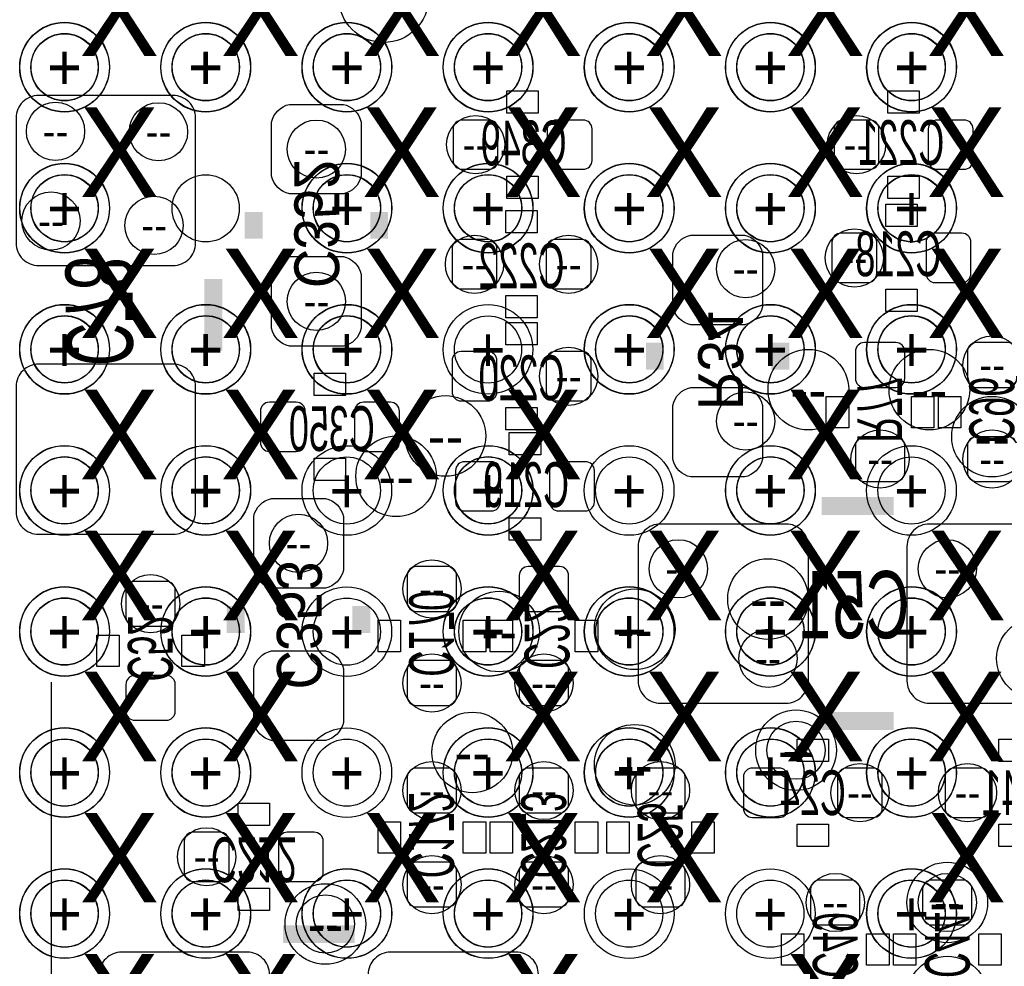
# Model space of a CAD drawing. Extents: x -22 to 398, y -34 to 263.
# Tile 18 of 39: x 28.98 to 34.56, y 23.86 to 29.23. Entities that reach past the tile are written whole.
import ezdxf
from ezdxf.enums import TextEntityAlignment as Align

# ---------------------------------------------------------------- set-up
doc = ezdxf.new("R2010")
doc.units = 0
for name, color, linetype in [('ASSY_BOT', 17, 'CONTINUOUS'), ('BOT', 16, 'CONTINUOUS'), ('DRILL', 12, 'CONTINUOUS'), ('SILK_BOT', 13, 'CONTINUOUS'), ('TOP', 15, 'CONTINUOUS')]:
    doc.layers.add(name, color=color, linetype=linetype)

# ---------------------------------------------------------------- blocks, each defined once
blk = doc.blocks.new('FIGURE_CIRCLE')
blk.add_circle((0, 0), 0.5)

msp = doc.modelspace()

# ---------------------------------------------------------------- linework, layer by layer
at = {"layer": 'BOT'}
for points in [[(29.083, 27.8384), (29.845, 27.8384, 0.414214), (29.972, 27.9654), (29.972, 28.6766, 0.414214), (29.845, 28.8036), (29.083, 28.8036, 0.414214), (28.956, 28.6766), (28.956, 27.9654, 0.414214)], [(30.4038, 28.3464), (30.4038, 28.6512, -0.294587), (30.5054, 28.7528), (30.8102, 28.7528, -0.294587), (30.9118, 28.6512), (30.9118, 28.3464, -0.294587), (30.8102, 28.2448), (30.5054, 28.2448, -0.294587)], [(31.6865, 28.6131, 0.414214), (31.6357, 28.6639), (31.4833, 28.6639, 0.414214), (31.4325, 28.6131), (31.4325, 28.4353, 0.414214), (31.4833, 28.3845), (31.6357, 28.3845, 0.414214), (31.6865, 28.4353)], [(32.2199, 28.6131, 0.414214), (32.1691, 28.6639), (32.0167, 28.6639, 0.414214), (31.9659, 28.6131), (31.9659, 28.4353, 0.414214), (32.0167, 28.3845), (32.1691, 28.3845, 0.414214), (32.2199, 28.4353)], [(33.8455, 28.6131, 0.414214), (33.7947, 28.6639), (33.6423, 28.6639, 0.414214), (33.5915, 28.6131), (33.5915, 28.4353, 0.414214), (33.6423, 28.3845), (33.7947, 28.3845, 0.414214), (33.8455, 28.4353)], [(34.1249, 28.4353, 0.414214), (34.1757, 28.3845), (34.3281, 28.3845, 0.414214), (34.3789, 28.4353), (34.3789, 28.6131, 0.414214), (34.3281, 28.6639), (34.1757, 28.6639, 0.414214), (34.1249, 28.6131)], [(33.833562, 27.970988, 0.414214), (33.782762, 28.021788), (33.630362, 28.021788, 0.414214), (33.579562, 27.970988), (33.579562, 27.793188, 0.414214), (33.630362, 27.742388), (33.782762, 27.742388, 0.414214), (33.833562, 27.793188)], [(34.112962, 27.793188, 0.414214), (34.163762, 27.742388), (34.316162, 27.742388, 0.414214), (34.366962, 27.793188), (34.366962, 27.970988, 0.414214), (34.316162, 28.021788), (34.163762, 28.021788, 0.414214), (34.112962, 27.970988)], [(31.680404, 27.93492, 0.414214), (31.629604, 27.98572), (31.477204, 27.98572, 0.414214), (31.426404, 27.93492), (31.426404, 27.75712, 0.414214), (31.477204, 27.70632), (31.629604, 27.70632, 0.414214), (31.680404, 27.75712)], [(31.959804, 27.75712, 0.414214), (32.010604, 27.70632), (32.163004, 27.70632, 0.414214), (32.213804, 27.75712), (32.213804, 27.93492, 0.414214), (32.163004, 27.98572), (32.010604, 27.98572, 0.414214), (31.959804, 27.93492)], [(33.185354, 27.90952), (33.185354, 27.60472, -0.294587), (33.083754, 27.50312), (32.778954, 27.50312, -0.294587), (32.677354, 27.60472), (32.677354, 27.90952, -0.294587), (32.778954, 28.01112), (33.083754, 28.01112, -0.294587)], [(30.4038, 27.4828), (30.4038, 27.7876, -0.294587), (30.5054, 27.8892), (30.8102, 27.8892, -0.294587), (30.9118, 27.7876), (30.9118, 27.4828, -0.294587), (30.8102, 27.3812), (30.5054, 27.3812, -0.294587)], [(33.941004, 27.14752, 0.414214), (33.991804, 27.19832), (33.991804, 27.35072, 0.414214), (33.941004, 27.40152), (33.763204, 27.40152, 0.414214), (33.712404, 27.35072), (33.712404, 27.19832, 0.414214), (33.763204, 27.14752)], [(34.576004, 27.14752, 0.414214), (34.626804, 27.19832), (34.626804, 27.35072, 0.414214), (34.576004, 27.40152), (34.398204, 27.40152, 0.414214), (34.347404, 27.35072), (34.347404, 27.19832, 0.414214), (34.398204, 27.14752)], [(31.680404, 27.29992, 0.414214), (31.629604, 27.35072), (31.477204, 27.35072, 0.414214), (31.426404, 27.29992), (31.426404, 27.12212, 0.414214), (31.477204, 27.07132), (31.629604, 27.07132, 0.414214), (31.680404, 27.12212)], [(31.959804, 27.12212, 0.414214), (32.010604, 27.07132), (32.163004, 27.07132, 0.414214), (32.213804, 27.12212), (32.213804, 27.29992, 0.414214), (32.163004, 27.35072), (32.010604, 27.35072, 0.414214), (31.959804, 27.29992)], [(29.083, 26.3144), (29.845, 26.3144, 0.414214), (29.972, 26.4414), (29.972, 27.1526, 0.414214), (29.845, 27.2796), (29.083, 27.2796, 0.414214), (28.956, 27.1526), (28.956, 26.4414, 0.414214)], [(33.185354, 27.04592), (33.185354, 26.74112, -0.294587), (33.083754, 26.63952), (32.778954, 26.63952, -0.294587), (32.677354, 26.74112), (32.677354, 27.04592, -0.294587), (32.778954, 27.14752), (33.083754, 27.14752, -0.294587)], [(30.5943, 27.0129, 0.414214), (30.5435, 27.0637), (30.3911, 27.0637, 0.414214), (30.3403, 27.0129), (30.3403, 26.8351, 0.414214), (30.3911, 26.7843), (30.5435, 26.7843, 0.414214), (30.5943, 26.8351)], [(30.8737, 26.8351, 0.414214), (30.9245, 26.7843), (31.0769, 26.7843, 0.414214), (31.1277, 26.8351), (31.1277, 27.0129, 0.414214), (31.0769, 27.0637), (30.9245, 27.0637, 0.414214), (30.8737, 27.0129)], [(33.763204, 26.86812, 0.414214), (33.712404, 26.81732), (33.712404, 26.66492, 0.414214), (33.763204, 26.61412), (33.941004, 26.61412, 0.414214), (33.991804, 26.66492), (33.991804, 26.81732, 0.414214), (33.941004, 26.86812)], [(34.398204, 26.86812, 0.414214), (34.347404, 26.81732), (34.347404, 26.66492, 0.414214), (34.398204, 26.61412), (34.576004, 26.61412, 0.414214), (34.626804, 26.66492), (34.626804, 26.81732, 0.414214), (34.576004, 26.86812)], [(31.699962, 26.675588, 0.414214), (31.649162, 26.726388), (31.496762, 26.726388, 0.414214), (31.445962, 26.675588), (31.445962, 26.497788, 0.414214), (31.496762, 26.446988), (31.649162, 26.446988, 0.414214), (31.699962, 26.497788)], [(31.979362, 26.497788, 0.414214), (32.030162, 26.446988), (32.182562, 26.446988, 0.414214), (32.233362, 26.497788), (32.233362, 26.675588, 0.414214), (32.182562, 26.726388), (32.030162, 26.726388, 0.414214), (31.979362, 26.675588)], [(30.3022, 26.1112), (30.3022, 26.416, -0.294587), (30.4038, 26.5176), (30.7086, 26.5176, -0.294587), (30.8102, 26.416), (30.8102, 26.1112, -0.294587), (30.7086, 26.0096), (30.4038, 26.0096, -0.294587)], [(32.480504, 26.24582), (32.480504, 25.48382, 0.414214), (32.607504, 25.35682), (33.318704, 25.35682, 0.414214), (33.445704, 25.48382), (33.445704, 26.24582, 0.414214), (33.318704, 26.37282), (32.607504, 26.37282, 0.414214)], [(34.004504, 26.24582), (34.004504, 25.48382, 0.414214), (34.131504, 25.35682), (34.842704, 25.35682, 0.414214), (34.969704, 25.48382), (34.969704, 26.24582, 0.414214), (34.842704, 26.37282), (34.131504, 26.37282, 0.414214)], [(31.401004, 25.87752, 0.414214), (31.451804, 25.92832), (31.451804, 26.08072, 0.414214), (31.401004, 26.13152), (31.223204, 26.13152, 0.414214), (31.172404, 26.08072), (31.172404, 25.92832, 0.414214), (31.223204, 25.87752)], [(32.036004, 25.87752, 0.414214), (32.086804, 25.92832), (32.086804, 26.08072, 0.414214), (32.036004, 26.13152), (31.858204, 26.13152, 0.414214), (31.807404, 26.08072), (31.807404, 25.92832, 0.414214), (31.858204, 25.87752)], [(29.8069, 25.7937, 0.414214), (29.8577, 25.8445), (29.8577, 25.9969, 0.414214), (29.8069, 26.0477), (29.6291, 26.0477, 0.414214), (29.5783, 25.9969), (29.5783, 25.8445, 0.414214), (29.6291, 25.7937)], [(30.3022, 25.2476), (30.3022, 25.5524, -0.294587), (30.4038, 25.654), (30.7086, 25.654, -0.294587), (30.8102, 25.5524), (30.8102, 25.2476, -0.294587), (30.7086, 25.146), (30.4038, 25.146, -0.294587)], [(31.223204, 25.59812, 0.414214), (31.172404, 25.54732), (31.172404, 25.39492, 0.414214), (31.223204, 25.34412), (31.401004, 25.34412, 0.414214), (31.451804, 25.39492), (31.451804, 25.54732, 0.414214), (31.401004, 25.59812)], [(31.858204, 25.59812, 0.414214), (31.807404, 25.54732), (31.807404, 25.39492, 0.414214), (31.858204, 25.34412), (32.036004, 25.34412, 0.414214), (32.086804, 25.39492), (32.086804, 25.54732, 0.414214), (32.036004, 25.59812)], [(29.6291, 25.5143, 0.414214), (29.5783, 25.4635), (29.5783, 25.3111, 0.414214), (29.6291, 25.2603), (29.8069, 25.2603, 0.414214), (29.8577, 25.3111), (29.8577, 25.4635, 0.414214), (29.8069, 25.5143)], [(31.401004, 24.73452, 0.414214), (31.451804, 24.78532), (31.451804, 24.93772, 0.414214), (31.401004, 24.98852), (31.223204, 24.98852, 0.414214), (31.172404, 24.93772), (31.172404, 24.78532, 0.414214), (31.223204, 24.73452)], [(31.858204, 24.98852, 0.414214), (31.807404, 24.93772), (31.807404, 24.78532, 0.414214), (31.858204, 24.73452), (32.036004, 24.73452, 0.414214), (32.086804, 24.78532), (32.086804, 24.93772, 0.414214), (32.036004, 24.98852)], [(32.696404, 24.73452, 0.414214), (32.747204, 24.78532), (32.747204, 24.93772, 0.414214), (32.696404, 24.98852), (32.518604, 24.98852, 0.414214), (32.467804, 24.93772), (32.467804, 24.78532, 0.414214), (32.518604, 24.73452)], [(33.331404, 24.93772, 0.414214), (33.280604, 24.98852), (33.128204, 24.98852, 0.414214), (33.077404, 24.93772), (33.077404, 24.75992, 0.414214), (33.128204, 24.70912), (33.280604, 24.70912, 0.414214), (33.331404, 24.75992)], [(33.610804, 24.75992, 0.414214), (33.661604, 24.70912), (33.814004, 24.70912, 0.414214), (33.864804, 24.75992), (33.864804, 24.93772, 0.414214), (33.814004, 24.98852), (33.661604, 24.98852, 0.414214), (33.610804, 24.93772)], [(34.474404, 24.93772, 0.414214), (34.423604, 24.98852), (34.271204, 24.98852, 0.414214), (34.220404, 24.93772), (34.220404, 24.75992, 0.414214), (34.271204, 24.70912), (34.423604, 24.70912, 0.414214), (34.474404, 24.75992)], [(30.1625, 24.5745, 0.414214), (30.1117, 24.6253), (29.9593, 24.6253, 0.414214), (29.9085, 24.5745), (29.9085, 24.3967, 0.414214), (29.9593, 24.3459), (30.1117, 24.3459, 0.414214), (30.1625, 24.3967)], [(30.4419, 24.3967, 0.414214), (30.4927, 24.3459), (30.6451, 24.3459, 0.414214), (30.6959, 24.3967), (30.6959, 24.5745, 0.414214), (30.6451, 24.6253), (30.4927, 24.6253, 0.414214), (30.4419, 24.5745)], [(31.223204, 24.45512, 0.414214), (31.172404, 24.40432), (31.172404, 24.25192, 0.414214), (31.223204, 24.20112), (31.401004, 24.20112, 0.414214), (31.451804, 24.25192), (31.451804, 24.40432, 0.414214), (31.401004, 24.45512)], [(31.858204, 24.45512, 0.414214), (31.807404, 24.40432), (31.807404, 24.25192, 0.414214), (31.858204, 24.20112), (32.036004, 24.20112, 0.414214), (32.086804, 24.25192), (32.086804, 24.40432, 0.414214), (32.036004, 24.45512)], [(32.518604, 24.45512, 0.414214), (32.467804, 24.40432), (32.467804, 24.25192, 0.414214), (32.518604, 24.20112), (32.696404, 24.20112, 0.414214), (32.747204, 24.25192), (32.747204, 24.40432, 0.414214), (32.696404, 24.45512)], [(33.687004, 24.09952, 0.414214), (33.737804, 24.15032), (33.737804, 24.30272, 0.414214), (33.687004, 24.35352), (33.509204, 24.35352, 0.414214), (33.458404, 24.30272), (33.458404, 24.15032, 0.414214), (33.509204, 24.09952)], [(34.322004, 24.09952, 0.414214), (34.372804, 24.15032), (34.372804, 24.30272, 0.414214), (34.322004, 24.35352), (34.144204, 24.35352, 0.414214), (34.093404, 24.30272), (34.093404, 24.15032, 0.414214), (34.144204, 24.09952)], [(30.391862, 23.056088), (30.391862, 23.818088, 0.414214), (30.264862, 23.945088), (29.553662, 23.945088, 0.414214), (29.426662, 23.818088), (29.426662, 23.056088, 0.414214), (29.553662, 22.929088), (30.264862, 22.929088, 0.414214)], [(31.915862, 23.056088), (31.915862, 23.818088, 0.414214), (31.788862, 23.945088), (31.077662, 23.945088, 0.414214), (30.950662, 23.818088), (30.950662, 23.056088, 0.414214), (31.077662, 22.929088), (31.788862, 22.929088, 0.414214)]]:
    msp.add_lwpolyline(points, format="xyb", close=True, dxfattribs=at)
at = {"layer": 'SILK_BOT'}
for points in [[(31.9151, 28.829), (31.9151, 28.702), (31.7373, 28.702), (31.7373, 28.829)], [(34.0741, 28.829), (34.0741, 28.702), (33.8963, 28.702), (33.8963, 28.829)], [(31.9151, 28.3464), (31.9151, 28.2194), (31.7373, 28.2194), (31.7373, 28.3464)], [(34.0741, 28.3464), (34.0741, 28.2194), (33.8963, 28.2194), (33.8963, 28.3464)], [(34.062162, 28.186888), (34.062162, 28.059888), (33.884362, 28.059888), (33.884362, 28.186888)], [(31.909004, 28.15082), (31.909004, 28.02382), (31.731204, 28.02382), (31.731204, 28.15082)], [(34.062162, 27.704288), (34.062162, 27.577288), (33.884362, 27.577288), (33.884362, 27.704288)], [(31.909004, 27.66822), (31.909004, 27.54122), (31.731204, 27.54122), (31.731204, 27.66822)], [(31.909004, 27.51582), (31.909004, 27.38882), (31.731204, 27.38882), (31.731204, 27.51582)], [(30.6451, 27.1018), (30.6451, 27.2288), (30.8229, 27.2288), (30.8229, 27.1018)], [(33.547304, 27.09672), (33.674304, 27.09672), (33.674304, 26.91892), (33.547304, 26.91892)], [(34.029904, 27.09672), (34.156904, 27.09672), (34.156904, 26.91892), (34.029904, 26.91892)], [(34.182304, 27.09672), (34.309304, 27.09672), (34.309304, 26.91892), (34.182304, 26.91892)], [(31.909004, 27.03322), (31.909004, 26.90622), (31.731204, 26.90622), (31.731204, 27.03322)], [(31.928562, 26.891488), (31.928562, 26.764488), (31.750762, 26.764488), (31.750762, 26.891488)], [(30.6451, 26.6192), (30.6451, 26.7462), (30.8229, 26.7462), (30.8229, 26.6192)], [(31.928562, 26.408888), (31.928562, 26.281888), (31.750762, 26.281888), (31.750762, 26.408888)], [(31.134304, 25.64892), (31.007304, 25.64892), (31.007304, 25.82672), (31.134304, 25.82672)], [(31.616904, 25.64892), (31.489904, 25.64892), (31.489904, 25.82672), (31.616904, 25.82672)], [(31.769304, 25.64892), (31.642304, 25.64892), (31.642304, 25.82672), (31.769304, 25.82672)], [(32.251904, 25.64892), (32.124904, 25.64892), (32.124904, 25.82672), (32.251904, 25.82672)], [(29.5402, 25.5651), (29.4132, 25.5651), (29.4132, 25.7429), (29.5402, 25.7429)], [(30.0228, 25.5651), (29.8958, 25.5651), (29.8958, 25.7429), (30.0228, 25.7429)], [(33.382204, 25.02662), (33.382204, 25.15362), (33.560004, 25.15362), (33.560004, 25.02662)], [(34.703004, 25.15362), (34.703004, 25.02662), (34.525204, 25.02662), (34.525204, 25.15362)], [(30.3911, 24.7904), (30.3911, 24.6634), (30.2133, 24.6634), (30.2133, 24.7904)], [(31.007304, 24.68372), (31.134304, 24.68372), (31.134304, 24.50592), (31.007304, 24.50592)], [(31.489904, 24.68372), (31.616904, 24.68372), (31.616904, 24.50592), (31.489904, 24.50592)], [(31.642304, 24.68372), (31.769304, 24.68372), (31.769304, 24.50592), (31.642304, 24.50592)], [(32.124904, 24.68372), (32.251904, 24.68372), (32.251904, 24.50592), (32.124904, 24.50592)], [(32.302704, 24.68372), (32.429704, 24.68372), (32.429704, 24.50592), (32.302704, 24.50592)], [(32.785304, 24.68372), (32.912304, 24.68372), (32.912304, 24.50592), (32.785304, 24.50592)], [(33.382204, 24.54402), (33.382204, 24.67102), (33.560004, 24.67102), (33.560004, 24.54402)], [(34.703004, 24.67102), (34.703004, 24.54402), (34.525204, 24.54402), (34.525204, 24.67102)], [(30.3911, 24.3078), (30.3911, 24.1808), (30.2133, 24.1808), (30.2133, 24.3078)], [(33.293304, 24.04872), (33.420304, 24.04872), (33.420304, 23.87092), (33.293304, 23.87092)], [(33.775904, 24.04872), (33.902904, 24.04872), (33.902904, 23.87092), (33.775904, 23.87092)], [(33.928304, 24.04872), (34.055304, 24.04872), (34.055304, 23.87092), (33.928304, 23.87092)], [(34.410904, 24.04872), (34.537904, 24.04872), (34.537904, 23.87092), (34.410904, 23.87092)]]:
    msp.add_lwpolyline(points, close=True, dxfattribs=at)
at = {"layer": 'SILK_BOT', "const_width": 0.1016}
for points in [[(30.3022, 27.9908), (30.3022, 28.1432)], [(31.0134, 27.9908), (31.0134, 28.1432)], [(30.0736, 27.7622), (30.0736, 27.3558)], [(32.575754, 27.40152), (32.575754, 27.24912)], [(33.286954, 27.40152), (33.286954, 27.24912)], [(33.928304, 26.47442), (33.521904, 26.47442)], [(30.2006, 25.7556), (30.2006, 25.908)], [(30.9118, 25.7556), (30.9118, 25.908)], [(33.928304, 25.25522), (33.521904, 25.25522)], [(30.468062, 24.046688), (30.874462, 24.046688)]]:
    msp.add_lwpolyline(points, dxfattribs=at)
at = {"layer": 'SILK_BOT'}
msp.add_lwpolyline([(29.153612, 25.475438), (29.153612, 23.291038)], dxfattribs=at)
at = {"layer": 'TOP'}
for centre in [(29.230066, 28.962858), (30.030166, 28.962858), (30.830012, 28.962858), (31.630112, 28.962858), (32.430212, 28.962858), (33.230058, 28.962858), (34.030158, 28.962858), (29.230066, 28.162758), (30.030166, 28.162758), (30.830012, 28.162758), (31.630112, 28.162758), (32.430212, 28.162758), (33.230058, 28.162758), (34.030158, 28.162758), (29.230066, 27.362912), (30.030166, 27.362912), (30.830012, 27.362912), (31.630112, 27.362912), (32.430212, 27.362912), (33.230058, 27.362912), (34.030158, 27.362912), (29.230066, 26.562812), (30.030166, 26.562812), (30.830012, 26.562812), (31.630112, 26.562812), (32.430212, 26.562812), (33.230058, 26.562812), (34.030158, 26.562812), (29.230066, 25.762712), (30.030166, 25.762712), (30.830012, 25.762712), (31.630112, 25.762712), (32.430212, 25.762712), (33.230058, 25.762712), (34.030158, 25.762712), (29.230066, 24.962866), (30.030166, 24.962866), (30.830012, 24.962866), (31.630112, 24.962866), (32.430212, 24.962866), (33.230058, 24.962866), (34.030158, 24.962866), (29.230066, 24.162766), (30.030166, 24.162766), (30.830012, 24.162766), (31.630112, 24.162766), (32.430212, 24.162766), (33.230058, 24.162766), (34.030158, 24.162766)]:
    msp.add_circle(centre, 0.1905, dxfattribs=at)

# ---------------------------------------------------------------- block references
at = {"layer": 'DRILL'}
for p, xscale, yscale in [((31.039054, 29.35732), 0.508, 0.508), ((29.230066, 28.962604), 0.508, 0.508), ((29.230574, 28.964636), 0.508, 0.508), ((30.029912, 28.962604), 0.508, 0.508), ((30.030674, 28.964636), 0.508, 0.508), ((30.830012, 28.962858), 0.508, 0.508), ((30.830774, 28.964636), 0.508, 0.508), ((31.630112, 28.962604), 0.508, 0.508), ((31.630874, 28.964636), 0.508, 0.508), ((32.429958, 28.962604), 0.508, 0.508), ((32.430974, 28.964636), 0.508, 0.508), ((33.229804, 28.962604), 0.508, 0.508), ((33.231074, 28.964636), 0.508, 0.508), ((34.029904, 28.962604), 0.508, 0.508), ((34.031174, 28.964636), 0.508, 0.508), ((29.230574, 28.964636), 0.381, 0.381), ((30.030674, 28.964636), 0.381, 0.381), ((30.830774, 28.964636), 0.381, 0.381), ((31.630874, 28.964636), 0.381, 0.381), ((32.430974, 28.964636), 0.381, 0.381), ((33.231074, 28.964636), 0.381, 0.381), ((34.031174, 28.964636), 0.381, 0.381), ((29.179012, 28.599638), 0.3302, 0.3302), ((29.76245, 28.597098), 0.3302, 0.3302), ((31.5595, 28.5242), 0.3302, 0.3302), ((33.7185, 28.5242), 0.3302, 0.3302), ((30.6578, 28.4988), 0.3302, 0.3302), ((29.230066, 28.162758), 0.508, 0.508), ((29.230574, 28.164536), 0.508, 0.508), ((30.830012, 28.162758), 0.508, 0.508), ((30.830774, 28.164536), 0.508, 0.508), ((31.630112, 28.162758), 0.508, 0.508), ((31.630874, 28.164536), 0.508, 0.508), ((32.429958, 28.162758), 0.508, 0.508), ((32.430974, 28.164536), 0.508, 0.508), ((33.229804, 28.162758), 0.508, 0.508), ((33.231074, 28.164536), 0.508, 0.508), ((34.029904, 28.162758), 0.508, 0.508), ((34.031174, 28.164536), 0.508, 0.508), ((29.230574, 28.164536), 0.381, 0.381), ((30.830774, 28.164536), 0.381, 0.381), ((31.630874, 28.164536), 0.381, 0.381), ((32.430974, 28.164536), 0.381, 0.381), ((33.231074, 28.164536), 0.381, 0.381), ((34.031174, 28.164536), 0.381, 0.381), ((29.153612, 28.091638), 0.3302, 0.3302), ((29.737812, 28.066238), 0.3302, 0.3302), ((33.706562, 27.882088), 0.3302, 0.3302), ((31.553404, 27.84602), 0.3302, 0.3302), ((32.086804, 27.84602), 0.3302, 0.3302), ((33.090104, 27.82062), 0.3302, 0.3302), ((30.6578, 27.6352), 0.3302, 0.3302), ((29.230066, 27.362658), 0.508, 0.508), ((29.230574, 27.364436), 0.508, 0.508), ((30.029912, 27.362658), 0.508, 0.508), ((30.030674, 27.364436), 0.508, 0.508), ((30.830012, 27.362658), 0.508, 0.508), ((30.830774, 27.364436), 0.508, 0.508), ((31.630112, 27.362912), 0.508, 0.508), ((32.429958, 27.362658), 0.508, 0.508), ((32.430974, 27.364436), 0.508, 0.508), ((33.229804, 27.362658), 0.508, 0.508), ((33.231074, 27.364436), 0.508, 0.508), ((34.029904, 27.362658), 0.508, 0.508), ((34.031174, 27.364436), 0.508, 0.508), ((29.230574, 27.364436), 0.381, 0.381), ((30.030674, 27.364436), 0.381, 0.381), ((30.830774, 27.364436), 0.381, 0.381), ((31.630112, 27.362912), 0.381, 0.381), ((32.430974, 27.364436), 0.381, 0.381), ((33.231074, 27.364436), 0.381, 0.381), ((34.031174, 27.364436), 0.381, 0.381), ((34.487104, 27.27452), 0.3302, 0.3302), ((32.086804, 27.21102), 0.3302, 0.3302), ((33.445704, 27.13482), 0.4572, 0.4572), ((34.131504, 27.13482), 0.4572, 0.4572), ((33.090104, 26.95702), 0.3302, 0.3302), ((31.388812, 26.872438), 0.4572, 0.4572), ((34.487104, 26.86812), 0.4572, 0.4572), ((33.852104, 26.74112), 0.3302, 0.3302), ((34.487104, 26.74112), 0.3302, 0.3302), ((31.109412, 26.643838), 0.4572, 0.4572), ((29.230066, 26.562812), 0.508, 0.508), ((29.230574, 26.564336), 0.508, 0.508), ((30.029912, 26.562812), 0.508, 0.508), ((30.030674, 26.564336), 0.508, 0.508), ((30.830012, 26.562812), 0.508, 0.508), ((31.630112, 26.562812), 0.508, 0.508), ((31.630874, 26.564336), 0.508, 0.508), ((32.429958, 26.562812), 0.508, 0.508), ((33.229804, 26.562812), 0.508, 0.508), ((33.231074, 26.564336), 0.508, 0.508), ((34.029904, 26.562812), 0.508, 0.508), ((29.230574, 26.564336), 0.381, 0.381), ((30.030674, 26.564336), 0.381, 0.381), ((31.630874, 26.564336), 0.381, 0.381), ((33.231074, 26.564336), 0.381, 0.381), ((30.5562, 26.2636), 0.3302, 0.3302), ((32.709104, 26.11882), 0.3302, 0.3302), ((34.233104, 26.11882), 0.3302, 0.3302), ((33.217104, 25.94737), 0.4572, 0.4572), ((31.312104, 26.00452), 0.3302, 0.3302), ((29.718, 25.9207), 0.3302, 0.3302), ((29.230066, 25.762712), 0.508, 0.508), ((29.230574, 25.764236), 0.508, 0.508), ((30.029912, 25.762712), 0.508, 0.508), ((30.030674, 25.764236), 0.508, 0.508), ((30.830012, 25.762712), 0.508, 0.508), ((31.630112, 25.762712), 0.508, 0.508), ((31.630874, 25.764236), 0.508, 0.508), ((32.429958, 25.762712), 0.508, 0.508), ((32.430974, 25.764236), 0.508, 0.508), ((32.461454, 25.77592), 0.4572, 0.4572), ((33.229804, 25.762712), 0.508, 0.508), ((33.231074, 25.764236), 0.508, 0.508), ((34.029904, 25.762712), 0.508, 0.508), ((34.031174, 25.764236), 0.508, 0.508), ((29.230574, 25.764236), 0.381, 0.381), ((30.030674, 25.764236), 0.381, 0.381), ((31.630874, 25.764236), 0.381, 0.381), ((31.693104, 25.76322), 0.4572, 0.4572), ((32.430974, 25.764236), 0.381, 0.381), ((33.231074, 25.764236), 0.381, 0.381), ((34.031174, 25.764236), 0.381, 0.381), ((34.741104, 25.61082), 0.4572, 0.4572), ((33.217104, 25.61082), 0.3302, 0.3302), ((31.312104, 25.47112), 0.3302, 0.3302), ((31.947104, 25.47112), 0.3302, 0.3302), ((31.540704, 25.07742), 0.4572, 0.4572), ((33.375854, 25.09012), 0.4572, 0.4572), ((32.461454, 25.00757), 0.4572, 0.4572), ((33.375854, 25.09012), 0.3302, 0.3302), ((29.230066, 24.962866), 0.508, 0.508), ((29.230574, 24.964136), 0.508, 0.508), ((30.029912, 24.962866), 0.508, 0.508), ((30.030674, 24.964136), 0.508, 0.508), ((30.830012, 24.962866), 0.508, 0.508), ((31.630112, 24.962866), 0.508, 0.508), ((31.630874, 24.964136), 0.508, 0.508), ((32.429958, 24.962866), 0.508, 0.508), ((32.430974, 24.964136), 0.508, 0.508), ((33.229804, 24.962866), 0.508, 0.508), ((33.231074, 24.964136), 0.508, 0.508), ((34.029904, 24.962866), 0.508, 0.508), ((34.031174, 24.964136), 0.508, 0.508), ((29.230574, 24.964136), 0.381, 0.381), ((30.030674, 24.964136), 0.381, 0.381), ((31.630874, 24.964136), 0.381, 0.381), ((32.430974, 24.964136), 0.381, 0.381), ((33.231074, 24.964136), 0.381, 0.381), ((34.031174, 24.964136), 0.381, 0.381), ((31.312104, 24.86152), 0.3302, 0.3302), ((31.947104, 24.86152), 0.3302, 0.3302), ((32.607504, 24.86152), 0.3302, 0.3302), ((33.737804, 24.84882), 0.3302, 0.3302), ((34.347404, 24.84882), 0.3302, 0.3302), ((30.0355, 24.4856), 0.3302, 0.3302), ((31.312104, 24.32812), 0.3302, 0.3302), ((31.947104, 24.32812), 0.3302, 0.3302), ((32.607504, 24.32812), 0.3302, 0.3302), ((34.233104, 24.22652), 0.4572, 0.4572), ((29.230066, 24.162766), 0.508, 0.508), ((29.230574, 24.164036), 0.508, 0.508), ((30.029912, 24.162766), 0.508, 0.508), ((30.030674, 24.164036), 0.508, 0.508), ((30.830012, 24.162766), 0.508, 0.508), ((30.830774, 24.164036), 0.508, 0.508), ((31.630112, 24.162766), 0.508, 0.508), ((31.630874, 24.164036), 0.508, 0.508), ((32.430212, 24.162766), 0.508, 0.508), ((33.229804, 24.162766), 0.508, 0.508), ((33.598104, 24.22652), 0.3302, 0.3302), ((34.029904, 24.162766), 0.508, 0.508), ((34.031174, 24.164036), 0.508, 0.508), ((34.233104, 24.22652), 0.3302, 0.3302), ((29.230574, 24.164036), 0.381, 0.381), ((30.030674, 24.164036), 0.381, 0.381), ((30.7086, 24.1046), 0.4572, 0.4572), ((30.830774, 24.164036), 0.381, 0.381), ((31.630874, 24.164036), 0.381, 0.381), ((34.031174, 24.164036), 0.381, 0.381), ((30.7086, 24.1046), 0.3302, 0.3302), ((34.233104, 23.69312), 0.4572, 0.4572)]:
    msp.add_blockref('FIGURE_CIRCLE', p, dxfattribs=dict(at, xscale=xscale, yscale=yscale))

# ---------------------------------------------------------------- texts
at = {"layer": 'ASSY_BOT', "text_generation_flag": 2}
for s, height, width, p in [('C349', 0.254, 0.6, (31.832296, 28.406598)), ('C221', 0.254, 0.6, (33.972754, 28.408884)), ('C218', 0.254, 0.6, (33.955482, 27.778202)), ('C222', 0.254, 0.6, (31.820104, 27.710384)), ('C220', 0.254, 0.6, (31.820104, 27.07513)), ('C350', 0.254, 0.6, (30.745176, 26.787094)), ('C219', 0.254, 0.6, (31.845758, 26.469086)), ('C51', 0.381, 0.666667, (33.706054, 25.72512)), ('C24', 0.254, 0.6, (33.471104, 24.72182)), ('C41', 0.254, 0.6, (34.614104, 24.72182))]:
    msp.add_text(s, height=height, dxfattribs=dict(at, width=width)).set_placement(p, align=Align.CENTER)
for s, height, rotation, width, p in [('C352', 0.254, 270, 0.9, (30.532578, 28.076398)), ('C78', 0.381, 270, 0.666667, (29.235654, 27.57932)), ('R34', 0.254, 270, 0.9, (32.821372, 27.29992)), ('R77', 0.254, 270, 0.6, (33.723072, 27.02052)), ('C96', 0.254, 270, 0.6, (34.358072, 27.02052)), ('C353', 0.254, 270, 0.9, (30.433518, 25.80005)), ('C170', 0.254, 270, 0.6, (31.183072, 25.75052)), ('C22', 0.254, 270, 0.6, (31.837122, 25.73782)), ('C52', 0.254, 270, 0.6, (29.588968, 25.6667)), ('C172', 0.254, 270, 0.6, (31.183072, 24.60752)), ('C213', 0.254, 270, 0.6, (31.818072, 24.60752)), ('C25', 0.254, 270, 0.6, (32.478472, 24.60752)), ('C212', 0.254, 180, 0.6, (30.3022, 24.595582)), ('C49', 0.254, 270, 0.6, (33.471104, 23.98522)), ('C44', 0.254, 270, 0.6, (34.106104, 23.98522))]:
    msp.add_text(s, height=height, rotation=rotation, dxfattribs=dict(at, width=width)).set_placement(p, align=Align.CENTER)
at = {"layer": 'DRILL'}
for s, height, p in [('X', 0.508, (29.540454, 29.28112)), ('X', 0.508, (30.340554, 29.28112)), ('X', 0.508, (31.140654, 29.28112)), ('X', 0.508, (31.940754, 29.28112)), ('X', 0.508, (32.740854, 29.28112)), ('X', 0.508, (33.540954, 29.28112)), ('X', 0.508, (34.341054, 29.28112)), ('+', 0.254, (29.230066, 28.962604)), ('+', 0.254, (29.230574, 28.964636)), ('+', 0.1905, (29.230574, 28.964636)), ('+', 0.254, (30.029912, 28.962604)), ('+', 0.254, (30.030674, 28.964636)), ('+', 0.1905, (30.030674, 28.964636)), ('+', 0.254, (30.830012, 28.962858)), ('+', 0.254, (30.830774, 28.964636)), ('+', 0.1905, (30.830774, 28.964636)), ('+', 0.254, (31.630112, 28.962604)), ('+', 0.254, (31.630874, 28.964636)), ('+', 0.1905, (31.630874, 28.964636)), ('+', 0.254, (32.429958, 28.962604)), ('+', 0.254, (32.430974, 28.964636)), ('+', 0.1905, (32.430974, 28.964636)), ('+', 0.254, (33.229804, 28.962604)), ('+', 0.254, (33.231074, 28.964636)), ('+', 0.1905, (33.231074, 28.964636)), ('+', 0.254, (34.029904, 28.962604)), ('+', 0.254, (34.031174, 28.964636)), ('+', 0.1905, (34.031174, 28.964636)), ('X', 0.508, (29.540454, 28.48102)), ('X', 0.508, (31.140654, 28.48102)), ('X', 0.508, (31.940754, 28.48102)), ('X', 0.508, (32.740854, 28.48102)), ('X', 0.508, (33.540954, 28.48102)), ('X', 0.508, (34.341054, 28.48102)), ('--', 0.1651, (29.179012, 28.599638)), ('--', 0.1651, (29.76245, 28.597098)), ('--', 0.1651, (30.6578, 28.4988)), ('--', 0.1651, (31.5595, 28.5242)), ('--', 0.1651, (33.7185, 28.5242)), ('+', 0.254, (29.230066, 28.162758)), ('+', 0.254, (29.230574, 28.164536)), ('+', 0.254, (30.830012, 28.162758)), ('+', 0.254, (30.830774, 28.164536)), ('+', 0.254, (31.630112, 28.162758)), ('+', 0.254, (31.630874, 28.164536)), ('+', 0.254, (32.429958, 28.162758)), ('+', 0.254, (32.430974, 28.164536)), ('+', 0.254, (33.229804, 28.162758)), ('+', 0.254, (33.231074, 28.164536)), ('+', 0.254, (34.029904, 28.162758)), ('+', 0.254, (34.031174, 28.164536)), ('+', 0.1905, (29.230574, 28.164536)), ('+', 0.1905, (30.830774, 28.164536)), ('+', 0.1905, (31.630874, 28.164536)), ('+', 0.1905, (32.430974, 28.164536)), ('+', 0.1905, (33.231074, 28.164536)), ('+', 0.1905, (34.031174, 28.164536)), ('--', 0.1651, (29.153612, 28.091638)), ('--', 0.1651, (29.737812, 28.066238)), ('X', 0.508, (29.540454, 27.68092)), ('X', 0.508, (30.340554, 27.68092)), ('X', 0.508, (31.140654, 27.68092)), ('X', 0.508, (32.740854, 27.68092)), ('X', 0.508, (33.540954, 27.68092)), ('X', 0.508, (34.341054, 27.68092)), ('--', 0.1651, (33.706562, 27.882088)), ('--', 0.1651, (31.553404, 27.84602)), ('--', 0.1651, (32.086804, 27.84602)), ('--', 0.1651, (33.090104, 27.82062)), ('--', 0.1651, (30.6578, 27.6352)), ('+', 0.254, (29.230066, 27.362658)), ('+', 0.254, (29.230574, 27.364436)), ('+', 0.1905, (29.230574, 27.364436)), ('+', 0.254, (30.029912, 27.362658)), ('+', 0.254, (30.030674, 27.364436)), ('+', 0.1905, (30.030674, 27.364436)), ('+', 0.254, (30.830012, 27.362658)), ('+', 0.254, (30.830774, 27.364436)), ('+', 0.1905, (30.830774, 27.364436)), ('+', 0.254, (31.630112, 27.362912)), ('+', 0.1905, (31.630112, 27.362912)), ('+', 0.254, (32.429958, 27.362658)), ('+', 0.254, (32.430974, 27.364436)), ('+', 0.1905, (32.430974, 27.364436)), ('+', 0.254, (33.229804, 27.362658)), ('+', 0.254, (33.231074, 27.364436)), ('+', 0.1905, (33.231074, 27.364436)), ('+', 0.254, (34.029904, 27.362658)), ('+', 0.254, (34.031174, 27.364436)), ('+', 0.1905, (34.031174, 27.364436)), ('--', 0.1651, (34.487104, 27.27452)), ('--', 0.1651, (32.086804, 27.21102)), ('X', 0.508, (29.540454, 26.88082)), ('X', 0.508, (30.340554, 26.88082)), ('X', 0.508, (31.140654, 26.88082)), ('X', 0.508, (31.940754, 26.88082)), ('X', 0.508, (33.540954, 26.88082)), ('--', 0.2286, (33.445704, 27.13482)), ('--', 0.2286, (34.131504, 27.13482)), ('--', 0.1651, (33.090104, 26.95702)), ('--', 0.2286, (31.388812, 26.872438)), ('--', 0.2286, (34.487104, 26.86812)), ('--', 0.1651, (33.852104, 26.74112)), ('--', 0.1651, (34.487104, 26.74112)), ('+', 0.254, (29.230066, 26.562812)), ('+', 0.254, (29.230574, 26.564336)), ('+', 0.1905, (29.230574, 26.564336)), ('+', 0.254, (30.029912, 26.562812)), ('+', 0.254, (30.030674, 26.564336)), ('+', 0.1905, (30.030674, 26.564336)), ('+', 0.254, (30.830012, 26.562812)), ('--', 0.2286, (31.109412, 26.643838)), ('+', 0.254, (31.630112, 26.562812)), ('+', 0.254, (31.630874, 26.564336)), ('+', 0.1905, (31.630874, 26.564336)), ('+', 0.254, (32.429958, 26.562812)), ('+', 0.254, (33.229804, 26.562812)), ('+', 0.254, (33.231074, 26.564336)), ('+', 0.1905, (33.231074, 26.564336)), ('+', 0.254, (34.029904, 26.562812)), ('X', 0.508, (29.540454, 26.08072)), ('X', 0.508, (30.340554, 26.08072)), ('X', 0.508, (31.940754, 26.08072)), ('X', 0.508, (32.740854, 26.08072)), ('X', 0.508, (33.540954, 26.08072)), ('X', 0.508, (34.341054, 26.08072)), ('--', 0.1651, (30.5562, 26.2636)), ('--', 0.1651, (32.709104, 26.11882)), ('--', 0.1651, (34.233104, 26.11882)), ('--', 0.1651, (31.312104, 26.00452)), ('--', 0.1651, (29.718, 25.9207)), ('--', 0.2286, (33.217104, 25.94737)), ('+', 0.254, (29.230066, 25.762712)), ('+', 0.254, (29.230574, 25.764236)), ('+', 0.254, (30.029912, 25.762712)), ('+', 0.254, (30.030674, 25.764236)), ('+', 0.254, (30.830012, 25.762712)), ('+', 0.254, (31.630112, 25.762712)), ('+', 0.254, (31.630874, 25.764236)), ('+', 0.254, (32.429958, 25.762712)), ('+', 0.254, (32.430974, 25.764236)), ('+', 0.254, (33.229804, 25.762712)), ('+', 0.254, (33.231074, 25.764236)), ('+', 0.254, (34.029904, 25.762712)), ('+', 0.254, (34.031174, 25.764236)), ('+', 0.1905, (29.230574, 25.764236)), ('+', 0.1905, (30.030674, 25.764236)), ('+', 0.1905, (31.630874, 25.764236)), ('+', 0.1905, (32.430974, 25.764236)), ('+', 0.1905, (33.231074, 25.764236)), ('+', 0.1905, (34.031174, 25.764236)), ('--', 0.2286, (31.693104, 25.76322)), ('--', 0.2286, (32.461454, 25.77592)), ('--', 0.1651, (33.217104, 25.61082)), ('X', 0.508, (29.540454, 25.28062)), ('X', 0.508, (30.340554, 25.28062)), ('X', 0.508, (31.940754, 25.28062)), ('X', 0.508, (32.740854, 25.28062)), ('X', 0.508, (33.540954, 25.28062)), ('X', 0.508, (34.341054, 25.28062)), ('--', 0.1651, (31.312104, 25.47112)), ('--', 0.1651, (31.947104, 25.47112)), ('--', 0.2286, (31.540704, 25.07742)), ('--', 0.2286, (33.375854, 25.09012)), ('--', 0.1651, (33.375854, 25.09012)), ('+', 0.254, (29.230066, 24.962866)), ('+', 0.254, (29.230574, 24.964136)), ('+', 0.1905, (29.230574, 24.964136)), ('+', 0.254, (30.029912, 24.962866)), ('+', 0.254, (30.030674, 24.964136)), ('+', 0.1905, (30.030674, 24.964136)), ('+', 0.254, (30.830012, 24.962866)), ('+', 0.254, (31.630112, 24.962866)), ('+', 0.254, (31.630874, 24.964136)), ('+', 0.1905, (31.630874, 24.964136)), ('+', 0.254, (32.429958, 24.962866)), ('+', 0.254, (32.430974, 24.964136)), ('+', 0.1905, (32.430974, 24.964136)), ('+', 0.254, (33.229804, 24.962866)), ('+', 0.254, (33.231074, 24.964136)), ('+', 0.1905, (33.231074, 24.964136)), ('+', 0.254, (34.029904, 24.962866)), ('+', 0.254, (34.031174, 24.964136)), ('+', 0.1905, (34.031174, 24.964136)), ('--', 0.2286, (32.461454, 25.00757)), ('--', 0.1651, (31.312104, 24.86152)), ('--', 0.1651, (31.947104, 24.86152)), ('--', 0.1651, (32.607504, 24.86152)), ('--', 0.1651, (33.737804, 24.84882)), ('--', 0.1651, (34.347404, 24.84882)), ('X', 0.508, (29.540454, 24.48052)), ('X', 0.508, (30.340554, 24.48052)), ('X', 0.508, (31.140654, 24.48052)), ('X', 0.508, (31.940754, 24.48052)), ('X', 0.508, (32.740854, 24.48052)), ('X', 0.508, (34.341054, 24.48052)), ('--', 0.1651, (30.0355, 24.4856)), ('--', 0.1651, (31.312104, 24.32812)), ('--', 0.1651, (31.947104, 24.32812)), ('--', 0.1651, (32.607504, 24.32812)), ('+', 0.254, (29.230066, 24.162766)), ('+', 0.254, (29.230574, 24.164036)), ('+', 0.1905, (29.230574, 24.164036)), ('+', 0.254, (30.029912, 24.162766)), ('+', 0.254, (30.030674, 24.164036)), ('+', 0.1905, (30.030674, 24.164036)), ('+', 0.254, (30.830012, 24.162766)), ('+', 0.254, (30.830774, 24.164036)), ('+', 0.1905, (30.830774, 24.164036)), ('+', 0.254, (31.630112, 24.162766)), ('+', 0.254, (31.630874, 24.164036)), ('+', 0.1905, (31.630874, 24.164036)), ('+', 0.254, (32.430212, 24.162766)), ('+', 0.254, (33.229804, 24.162766)), ('+', 0.254, (34.029904, 24.162766)), ('+', 0.254, (34.031174, 24.164036)), ('+', 0.1905, (34.031174, 24.164036)), ('--', 0.1651, (33.598104, 24.22652)), ('--', 0.2286, (34.233104, 24.22652)), ('--', 0.1651, (34.233104, 24.22652)), ('--', 0.2286, (30.7086, 24.1046)), ('--', 0.1651, (30.7086, 24.1046)), ('X', 0.508, (29.540454, 23.68042)), ('X', 0.508, (30.340554, 23.68042)), ('X', 0.508, (31.940754, 23.68042)), ('X', 0.508, (33.540954, 23.68042))]:
    msp.add_text(s, height=height, dxfattribs=at).set_placement(p, align=Align.MIDDLE_CENTER)

doc.saveas('drawing.dxf')
